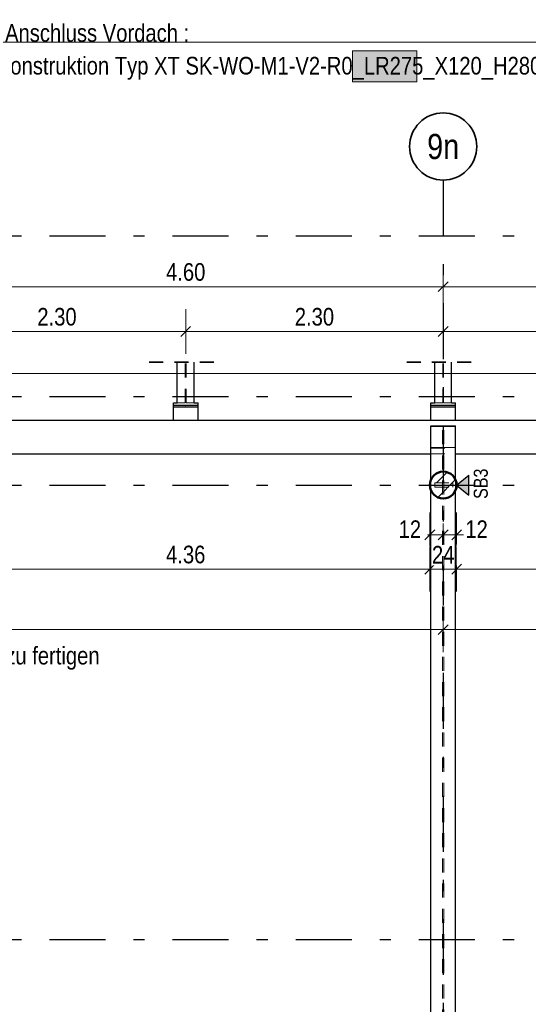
# Model space of a CAD drawing. Header units: millimetres. Extents: x -13 to 146, y -13 to 60.
# Tile 112 of 170: x 29.58 to 34.13, y 32.04 to 40.83. Entities that reach past the tile are written whole.
import ezdxf
from ezdxf.enums import TextEntityAlignment as Align

# ---------------------------------------------------------------- set-up
doc = ezdxf.new("R2010")
doc.units = ezdxf.units.MM
doc.linetypes.add('DASHDOTX2', pattern=[2, 1, -0.5, 0, -0.5])
doc.linetypes.add('HIDDEN', pattern=[0.375, 0.25, -0.125])
for name, color, linetype, lineweight in [('Achsen', 7, 'Continuous', 20), ('Schraffuren', 7, 'Continuous', 20), ('WPG_Lüftung Durchbrüche', 7, 'Continuous', 20)]:
    doc.layers.add(name, color=color, linetype=linetype, lineweight=lineweight)
doc.styles.add('Arial Narrow', font='ARIALN.TTF')
doc.dimstyles.new('Arch_Strakon_dimstyle', dxfattribs={"dimtxt": 11.25, "dimasz": 1, "dimexe": 1.25, "dimexo": 0.0625, "dimgap": 1, "dimtad": 0, "dimdec": 5, "dimzin": 12, "dimdsep": 46, "dimtxsty": 'Arial Narrow', "dimblk": 'Arrowhead_Tick', "dimsah": 1, "dimcen": 0, "dimse1": 1, "dimse2": 1, "dimclrd": 6, "dimclrt": 3, "dimazin": 0, "dimtfac": 1, "dimtdec": 4, "dimtmove": 0, "dimatfit": 3, "dimldrblk": 'NONE', "dimfxl": 1, "dimtvp": 1, "dimtolj": 1, "dimtzin": 0, "dimlwd": 13, "dimarcsym": 2})

# ---------------------------------------------------------------- blocks, each defined once
blk = doc.blocks.new('Arrowhead_Tick')
at = {"color": 0, "linetype": 'Continuous', "lineweight": -2}
for p, q in [((0, 20), (0, -10)), ((-1, 0), (0, 0)), ((10, 0), (0, 0))]:
    blk.add_line(p, q, dxfattribs=at)
at = {"color": 2, "linetype": 'Continuous', "lineweight": 35}
blk.add_line((4.42, 4.42), (-4.42, -4.42), dxfattribs=at)
blk = doc.blocks.new('*D18')
at = {"layer": 'Achsen', "color": 6, "linetype": 'Continuous', "lineweight": 13}
blk.add_line((28.7747, 38.45), (33.3547, 38.45), dxfattribs=at)
at = {"layer": 'Defpoints', "color": 0}
for p in [(33.3647, 38.45), (28.7647, 36.6781), (33.3647, 36.6781)]:
    blk.add_point(p, dxfattribs=at)
at = {"layer": 'Achsen', "color": 6, "lineweight": 13, "xscale": 0.01, "yscale": 0.01, "zscale": 0.01}
blk.add_blockref('Arrowhead_Tick', (33.3647, 38.45), dxfattribs=at)
at = {"layer": 'Achsen', "color": 6, "lineweight": 13, "xscale": 0.01, "yscale": 0.01, "zscale": 0.01, "rotation": 180}
blk.add_blockref('Arrowhead_Tick', (28.7647, 38.45), dxfattribs=at)
at = {"layer": 'Achsen', "color": 2, "lineweight": 35, "insert": (31.0647, 38.5804), "char_height": 0.1575, "attachment_point": 5, "style": 'Arial Narrow', "bg_fill": 3, "box_fill_scale": 1.1, "bg_fill_color": 256, "bg_fill_true_color": 13158600, "bg_fill_transparency": 0}
blk.add_mtext('\\A1;4.60', dxfattribs=at)
blk = doc.blocks.new('_None')
blk = doc.blocks.new('*D19')
at = {"layer": 'Achsen', "color": 6, "linetype": 'Continuous', "lineweight": 13}
blk.add_line((33.3747, 38.45), (37.9547, 38.45), dxfattribs=at)
at = {"layer": 'Defpoints', "color": 0}
for p in [(37.9647, 38.45), (33.3647, 36.6781), (37.9647, 36.6781)]:
    blk.add_point(p, dxfattribs=at)
at = {"layer": 'Achsen', "color": 6, "lineweight": 13, "xscale": 0.01, "yscale": 0.01, "zscale": 0.01}
blk.add_blockref('Arrowhead_Tick', (37.9647, 38.45), dxfattribs=at)
at = {"layer": 'Achsen', "color": 6, "lineweight": 13, "xscale": 0.01, "yscale": 0.01, "zscale": 0.01, "rotation": 180}
blk.add_blockref('Arrowhead_Tick', (33.3647, 38.45), dxfattribs=at)
at = {"layer": 'Achsen', "color": 2, "lineweight": 35, "insert": (35.6647, 38.5804), "char_height": 0.1575, "attachment_point": 5, "style": 'Arial Narrow', "bg_fill": 3, "box_fill_scale": 1.1, "bg_fill_color": 256, "bg_fill_true_color": 13158600, "bg_fill_transparency": 0}
blk.add_mtext('\\A1;4.60', dxfattribs=at)
blk = doc.blocks.new('*D39')
at = {"layer": 'Achsen', "color": 6, "linetype": 'Continuous', "lineweight": 13}
blk.add_line((28.8947, 35.9265), (33.2347, 35.9265), dxfattribs=at)
at = {"layer": 'Defpoints', "color": 0}
for p in [(28.8847, 36.6781), (33.2447, 36.6781), (33.2447, 35.9265)]:
    blk.add_point(p, dxfattribs=at)
at = {"layer": 'Achsen', "color": 6, "lineweight": 13, "xscale": 0.01, "yscale": 0.01, "zscale": 0.01}
blk.add_blockref('Arrowhead_Tick', (33.2447, 35.9265), dxfattribs=at)
at = {"layer": 'Achsen', "color": 6, "lineweight": 13, "xscale": 0.01, "yscale": 0.01, "zscale": 0.01, "rotation": 180}
blk.add_blockref('Arrowhead_Tick', (28.8847, 35.9265), dxfattribs=at)
at = {"layer": 'Achsen', "color": 2, "lineweight": 35, "insert": (31.0647, 36.0569), "char_height": 0.1575, "attachment_point": 5, "style": 'Arial Narrow', "bg_fill": 3, "box_fill_scale": 1.1, "bg_fill_color": 256, "bg_fill_true_color": 13158600, "bg_fill_transparency": 0}
blk.add_mtext('\\A1;4.36', dxfattribs=at)
blk = doc.blocks.new('*D40')
at = {"layer": 'Achsen', "color": 6, "linetype": 'Continuous', "lineweight": 13}
for p, q in [((33.2347, 36.2338), (33.2247, 36.2338)), ((33.2447, 36.2338), (33.3646, 36.2338)), ((33.3746, 36.2338), (33.3846, 36.2338))]:
    blk.add_line(p, q, dxfattribs=at)
at = {"layer": 'Defpoints', "color": 0}
for p in [(33.3646, 39.4022), (33.2447, 36.6781), (33.3646, 36.2338)]:
    blk.add_point(p, dxfattribs=at)
at = {"layer": 'Achsen', "color": 6, "lineweight": 13, "xscale": 0.01, "yscale": 0.01, "zscale": 0.01}
blk.add_blockref('Arrowhead_Tick', (33.2447, 36.2338), dxfattribs=at)
at = {"layer": 'Achsen', "color": 6, "lineweight": 13, "xscale": 0.01, "yscale": 0.01, "zscale": 0.01, "rotation": 180}
blk.add_blockref('Arrowhead_Tick', (33.3646, 36.2338), dxfattribs=at)
at = {"layer": 'Achsen', "color": 2, "lineweight": 35, "insert": (33.0667, 36.2838), "char_height": 0.1575, "attachment_point": 5, "style": 'Arial Narrow', "bg_fill": 3, "box_fill_scale": 1.1, "bg_fill_color": 256, "bg_fill_true_color": 13158600, "bg_fill_transparency": 0}
blk.add_mtext('\\A1;12', dxfattribs=at)
blk = doc.blocks.new('*D41')
at = {"layer": 'Achsen', "color": 6, "linetype": 'Continuous', "lineweight": 13}
blk.add_line((33.3746, 36.2338), (33.4747, 36.2338), dxfattribs=at)
at = {"layer": 'Defpoints', "color": 0}
for p in [(33.3646, 39.4022), (33.4847, 36.6781)]:
    blk.add_point(p, dxfattribs=at)
at = {"layer": 'Achsen', "color": 6, "lineweight": 13, "xscale": 0.01, "yscale": 0.01, "zscale": 0.01}
blk.add_blockref('Arrowhead_Tick', (33.4847, 36.2338), dxfattribs=at)
at = {"layer": 'Achsen', "color": 6, "lineweight": 13, "xscale": 0.01, "yscale": 0.01, "zscale": 0.01, "rotation": 180}
blk.add_blockref('Arrowhead_Tick', (33.3646, 36.2338), dxfattribs=at)
at = {"layer": 'Achsen', "color": 2, "lineweight": 35, "insert": (33.6627, 36.2838), "char_height": 0.1575, "attachment_point": 5, "style": 'Arial Narrow', "bg_fill": 3, "box_fill_scale": 1.1, "bg_fill_color": 256, "bg_fill_true_color": 13158600, "bg_fill_transparency": 0}
blk.add_mtext('\\A1;12', dxfattribs=at)
at = {"layer": 'Defpoints', "color": 0}
blk.add_point((33.4847, 36.2338), dxfattribs=at)
blk = doc.blocks.new('*D42')
at = {"layer": 'Achsen', "color": 6, "linetype": 'Continuous', "lineweight": 13}
blk.add_line((33.4947, 35.9265), (37.8347, 35.9265), dxfattribs=at)
at = {"layer": 'Defpoints', "color": 0}
for p in [(33.4847, 36.6781), (37.8447, 36.6781), (37.8447, 35.9265)]:
    blk.add_point(p, dxfattribs=at)
at = {"layer": 'Achsen', "color": 6, "lineweight": 13, "xscale": 0.01, "yscale": 0.01, "zscale": 0.01}
blk.add_blockref('Arrowhead_Tick', (37.8447, 35.9265), dxfattribs=at)
at = {"layer": 'Achsen', "color": 6, "lineweight": 13, "xscale": 0.01, "yscale": 0.01, "zscale": 0.01, "rotation": 180}
blk.add_blockref('Arrowhead_Tick', (33.4847, 35.9265), dxfattribs=at)
at = {"layer": 'Achsen', "color": 2, "lineweight": 35, "insert": (35.6647, 36.0569), "char_height": 0.1575, "attachment_point": 5, "style": 'Arial Narrow', "bg_fill": 3, "box_fill_scale": 1.1, "bg_fill_color": 256, "bg_fill_true_color": 13158600, "bg_fill_transparency": 0}
blk.add_mtext('\\A1;4.36', dxfattribs=at)
blk = doc.blocks.new('*D60')
at = {"layer": 'Achsen', "color": 6, "linetype": 'Continuous', "lineweight": 13}
blk.add_line((33.2547, 35.9265), (33.4747, 35.9265), dxfattribs=at)
at = {"layer": 'Defpoints', "color": 0}
for p in [(33.2447, 36.6781), (33.4847, 36.6781)]:
    blk.add_point(p, dxfattribs=at)
at = {"layer": 'Achsen', "color": 6, "lineweight": 13, "xscale": 0.01, "yscale": 0.01, "zscale": 0.01}
blk.add_blockref('Arrowhead_Tick', (33.4847, 35.9265), dxfattribs=at)
at = {"layer": 'Achsen', "color": 6, "lineweight": 13, "xscale": 0.01, "yscale": 0.01, "zscale": 0.01, "rotation": 180}
blk.add_blockref('Arrowhead_Tick', (33.2447, 35.9265), dxfattribs=at)
at = {"layer": 'Achsen', "color": 2, "lineweight": 35, "insert": (33.3647, 36.0556), "char_height": 0.1575, "attachment_point": 5, "style": 'Arial Narrow', "bg_fill": 3, "box_fill_scale": 1.1, "bg_fill_color": 256, "bg_fill_true_color": 13158600, "bg_fill_transparency": 0}
blk.add_mtext('\\A1;24', dxfattribs=at)
at = {"layer": 'Defpoints', "color": 0}
blk.add_point((33.4847, 35.9265), dxfattribs=at)
blk = doc.blocks.new('*D115')
at = {"color": 6, "linetype": 'Continuous', "lineweight": 13}
blk.add_line((28.7746, 38.05), (31.0546, 38.05), dxfattribs=at)
at = {"layer": 'Defpoints', "color": 0}
for p in [(31.0646, 38.05), (31.0646, 37.3781), (28.7646, 25.8881)]:
    blk.add_point(p, dxfattribs=at)
at = {"color": 6, "lineweight": 13, "xscale": 0.01, "yscale": 0.01, "zscale": 0.01}
blk.add_blockref('Arrowhead_Tick', (31.0646, 38.05), dxfattribs=at)
at = {"color": 6, "lineweight": 13, "xscale": 0.01, "yscale": 0.01, "zscale": 0.01, "rotation": 180}
blk.add_blockref('Arrowhead_Tick', (28.7646, 38.05), dxfattribs=at)
at = {"color": 2, "lineweight": 35, "insert": (29.9146, 38.1804), "char_height": 0.1575, "attachment_point": 5, "style": 'Arial Narrow', "bg_fill": 3, "box_fill_scale": 1.1, "bg_fill_color": 256, "bg_fill_true_color": 13158600, "bg_fill_transparency": 0}
blk.add_mtext('\\A1;2.30', dxfattribs=at)
blk = doc.blocks.new('*D174')
at = {"layer": 'Achsen', "color": 6, "linetype": 'Continuous', "lineweight": 13}
blk.add_line((28.7747, 35.3868), (33.3547, 35.3868), dxfattribs=at)
at = {"layer": 'Defpoints', "color": 0}
for p in [(28.7647, 36.5581), (33.3647, 36.5581), (33.3647, 35.3868)]:
    blk.add_point(p, dxfattribs=at)
at = {"layer": 'Achsen', "color": 6, "lineweight": 13, "xscale": 0.01, "yscale": 0.01, "zscale": 0.01}
blk.add_blockref('Arrowhead_Tick', (33.3647, 35.3868), dxfattribs=at)
at = {"layer": 'Achsen', "color": 6, "lineweight": 13, "xscale": 0.01, "yscale": 0.01, "zscale": 0.01, "rotation": 180}
blk.add_blockref('Arrowhead_Tick', (28.7647, 35.3868), dxfattribs=at)
blk = doc.blocks.new('*D175')
at = {"layer": 'Achsen', "color": 6, "linetype": 'Continuous', "lineweight": 13}
blk.add_line((33.3747, 35.3868), (37.9547, 35.3868), dxfattribs=at)
at = {"layer": 'Defpoints', "color": 0}
for p in [(33.3647, 36.5581), (37.9647, 36.5581), (37.9647, 35.3868)]:
    blk.add_point(p, dxfattribs=at)
at = {"layer": 'Achsen', "color": 6, "lineweight": 13, "xscale": 0.01, "yscale": 0.01, "zscale": 0.01}
blk.add_blockref('Arrowhead_Tick', (37.9647, 35.3868), dxfattribs=at)
at = {"layer": 'Achsen', "color": 6, "lineweight": 13, "xscale": 0.01, "yscale": 0.01, "zscale": 0.01, "rotation": 180}
blk.add_blockref('Arrowhead_Tick', (33.3647, 35.3868), dxfattribs=at)
blk = doc.blocks.new('*D398')
at = {"color": 6, "linetype": 'Continuous', "lineweight": 13}
for p, q in [((5.6042, 37.6751), (25.7284, 37.6751)), ((47.325, 37.6751), (26.2692, 37.6751))]:
    blk.add_line(p, q, dxfattribs=at)
at = {"layer": 'Defpoints', "color": 0}
for p in [(47.335, 37.6751), (47.335, 37.2581), (5.5942, 36.9581)]:
    blk.add_point(p, dxfattribs=at)
at = {"color": 6, "lineweight": 13, "xscale": 0.01, "yscale": 0.01, "zscale": 0.01}
blk.add_blockref('Arrowhead_Tick', (47.335, 37.6751), dxfattribs=at)
at = {"color": 6, "lineweight": 13, "xscale": 0.01, "yscale": 0.01, "zscale": 0.01, "rotation": 180}
blk.add_blockref('Arrowhead_Tick', (5.5942, 37.6751), dxfattribs=at)
at = {"color": 2, "lineweight": 35, "insert": (25.9988, 37.7274), "char_height": 0.1575, "attachment_point": 5, "style": 'Arial Narrow', "bg_fill": 3, "box_fill_scale": 1.1, "bg_fill_color": 256, "bg_fill_true_color": 13158600, "bg_fill_transparency": 0}
blk.add_mtext('\\A1;41.74', dxfattribs=at)
blk = doc.blocks.new('*D477')
at = {"color": 6, "linetype": 'Continuous', "lineweight": 13}
blk.add_line((31.0746, 38.05), (33.3546, 38.05), dxfattribs=at)
at = {"layer": 'Defpoints', "color": 0}
for p in [(33.3646, 38.05), (31.0646, 37.3781), (33.3646, 37.3781)]:
    blk.add_point(p, dxfattribs=at)
at = {"color": 6, "lineweight": 13, "xscale": 0.01, "yscale": 0.01, "zscale": 0.01}
blk.add_blockref('Arrowhead_Tick', (33.3646, 38.05), dxfattribs=at)
at = {"color": 6, "lineweight": 13, "xscale": 0.01, "yscale": 0.01, "zscale": 0.01, "rotation": 180}
blk.add_blockref('Arrowhead_Tick', (31.0646, 38.05), dxfattribs=at)
at = {"color": 2, "lineweight": 35, "insert": (32.2146, 38.1804), "char_height": 0.1575, "attachment_point": 5, "style": 'Arial Narrow', "bg_fill": 3, "box_fill_scale": 1.1, "bg_fill_color": 256, "bg_fill_true_color": 13158600, "bg_fill_transparency": 0}
blk.add_mtext('\\A1;2.30', dxfattribs=at)
blk = doc.blocks.new('*D478')
at = {"color": 6, "linetype": 'Continuous', "lineweight": 13}
blk.add_line((33.3746, 38.05), (35.6546, 38.05), dxfattribs=at)
at = {"layer": 'Defpoints', "color": 0}
for p in [(35.6646, 38.05), (33.3646, 37.3781), (35.6646, 37.3781)]:
    blk.add_point(p, dxfattribs=at)
at = {"color": 6, "lineweight": 13, "xscale": 0.01, "yscale": 0.01, "zscale": 0.01}
blk.add_blockref('Arrowhead_Tick', (35.6646, 38.05), dxfattribs=at)
at = {"color": 6, "lineweight": 13, "xscale": 0.01, "yscale": 0.01, "zscale": 0.01, "rotation": 180}
blk.add_blockref('Arrowhead_Tick', (33.3646, 38.05), dxfattribs=at)
at = {"color": 2, "lineweight": 35, "insert": (34.5146, 38.1804), "char_height": 0.1575, "attachment_point": 5, "style": 'Arial Narrow', "bg_fill": 3, "box_fill_scale": 1.1, "bg_fill_color": 256, "bg_fill_true_color": 13158600, "bg_fill_transparency": 0}
blk.add_mtext('\\A1;2.30', dxfattribs=at)
blk = doc.blocks.new('*D819')
at = {"layer": 'Achsen', "color": 6, "linetype": 'Continuous', "lineweight": 13}
blk.add_line((6.0542, 40.6347), (47.195, 40.6347), dxfattribs=at)
at = {"layer": 'Defpoints', "color": 0}
for p in [(47.205, 40.6347), (6.0442, 37.7745), (47.205, 37.4131)]:
    blk.add_point(p, dxfattribs=at)
at = {"layer": 'Achsen', "color": 6, "lineweight": 13, "xscale": 0.01, "yscale": 0.01, "zscale": 0.01}
blk.add_blockref('Arrowhead_Tick', (47.205, 40.6347), dxfattribs=at)
at = {"layer": 'Achsen', "color": 6, "lineweight": 13, "xscale": 0.01, "yscale": 0.01, "zscale": 0.01, "rotation": 180}
blk.add_blockref('Arrowhead_Tick', (6.0442, 40.6347), dxfattribs=at)

msp = doc.modelspace()

# ---------------------------------------------------------------- hatches: boundary and pattern name
at = {"layer": 'Achsen', "lineweight": 25, "true_color": 0x80ff80}
msp.add_hatch(color=91, dxfattribs=at).paths.add_polyline_path([(33.592895, 36.767521), (33.592895, 36.588659), (33.484678, 36.67809)])
at = {"layer": 'Schraffuren', "lineweight": 13}
h = msp.add_hatch(dxfattribs=at)
h.set_pattern_fill('bB', color=6, scale=0.01, angle=45, style=0, pattern_type=2)
h.set_pattern_definition([(45, (0, 0), (-0.14142136, 0.14142136), [0.15, -0.1]), (45, (-0.07071, 0.07071), (-0.14142136, 0.14142136), [])])
h.paths.add_polyline_path([(33.484676, 36.67809), (33.484637, 36.68118), (33.484517, 36.684267), (33.484318, 36.687351), (33.48404, 36.690428), (33.483683, 36.693498), (33.483247, 36.696557), (33.482732, 36.699604), (33.482139, 36.702636), (33.481468, 36.705652), (33.48072, 36.708651), (33.479894, 36.711628), (33.478993, 36.714584), (33.478015, 36.717515), (33.476962, 36.72042), (33.475835, 36.723297), (33.474634, 36.726144), (33.473361, 36.72896), (33.472015, 36.731741), (33.470598, 36.734487), (33.469111, 36.737196), (33.467554, 36.739865), (33.465929, 36.742494), (33.464238, 36.745079), (33.46248, 36.747621), (33.460657, 36.750116), (33.458771, 36.752563), (33.456822, 36.754961), (33.454812, 36.757308), (33.452743, 36.759603), (33.450615, 36.761843), (33.44843, 36.764028), (33.446189, 36.766156), (33.443895, 36.768226), (33.441547, 36.770236), (33.439149, 36.772184), (33.436702, 36.774071), (33.434207, 36.775893), (33.431666, 36.777651), (33.42908, 36.779343), (33.426451, 36.780968), (33.423782, 36.782524), (33.421074, 36.784011), (33.418328, 36.785428), (33.415546, 36.786774), (33.412731, 36.788048), (33.409884, 36.789249), (33.407007, 36.790376), (33.404101, 36.791429), (33.40117, 36.792406), (33.398215, 36.793308), (33.395237, 36.794133), (33.392239, 36.794882), (33.389223, 36.795553), (33.38619, 36.796146), (33.383143, 36.796661), (33.380084, 36.797097), (33.377015, 36.797454), (33.373937, 36.797732), (33.370854, 36.797931), (33.367766, 36.79805), (33.364676, 36.79809), (33.361587, 36.79805), (33.358499, 36.797931), (33.355415, 36.797732), (33.352338, 36.797454), (33.349269, 36.797097), (33.346209, 36.796661), (33.343163, 36.796146), (33.34013, 36.795553), (33.337114, 36.794882), (33.334116, 36.794133), (33.331138, 36.793308), (33.328183, 36.792406), (33.325251, 36.791429), (33.322346, 36.790376), (33.319469, 36.789249), (33.316622, 36.788048), (33.313807, 36.786774), (33.311025, 36.785428), (33.308279, 36.784011), (33.305571, 36.782524), (33.302901, 36.780968), (33.300273, 36.779343), (33.297687, 36.777651), (33.295146, 36.775893), (33.292651, 36.774071), (33.290203, 36.772184), (33.287805, 36.770236), (33.285458, 36.768226), (33.283164, 36.766156), (33.280923, 36.764028), (33.278738, 36.761843), (33.27661, 36.759603), (33.27454, 36.757308), (33.272531, 36.754961), (33.270582, 36.752563), (33.268696, 36.750116), (33.266873, 36.747621), (33.265115, 36.745079), (33.263423, 36.742494), (33.261799, 36.739865), (33.260242, 36.737196), (33.258755, 36.734487), (33.257338, 36.731741), (33.255992, 36.72896), (33.254718, 36.726144), (33.253517, 36.723297), (33.25239, 36.72042), (33.251338, 36.717515), (33.25036, 36.714584), (33.249458, 36.711628), (33.248633, 36.708651), (33.247885, 36.705652), (33.247214, 36.702636), (33.246621, 36.699604), (33.246106, 36.696557), (33.24567, 36.693498), (33.245312, 36.690428), (33.245034, 36.687351), (33.244835, 36.684267), (33.244716, 36.68118), (33.244676, 36.67809), (33.244716, 36.675), (33.244835, 36.671913), (33.245034, 36.668829), (33.245312, 36.665751), (33.24567, 36.662682), (33.246106, 36.659623), (33.246621, 36.656576), (33.247214, 36.653544), (33.247885, 36.650527), (33.248633, 36.647529), (33.249458, 36.644552), (33.25036, 36.641596), (33.251338, 36.638665), (33.25239, 36.63576), (33.253517, 36.632883), (33.254718, 36.630036), (33.255992, 36.62722), (33.257338, 36.624439), (33.258755, 36.621693), (33.260242, 36.618984), (33.261799, 36.616315), (33.263423, 36.613686), (33.265115, 36.611101), (33.266873, 36.608559), (33.268696, 36.606064), (33.270582, 36.603617), (33.272531, 36.601219), (33.27454, 36.598872), (33.27661, 36.596577), (33.278738, 36.594337), (33.280923, 36.592152), (33.283164, 36.590024), (33.285458, 36.587954), (33.287805, 36.585944), (33.290203, 36.583996), (33.292651, 36.582109), (33.295146, 36.580287), (33.297687, 36.578529), (33.300273, 36.576837), (33.302901, 36.575212), (33.305571, 36.573656), (33.308279, 36.572169), (33.311025, 36.570752), (33.313807, 36.569406), (33.316622, 36.568132), (33.319469, 36.566931), (33.322346, 36.565804), (33.325251, 36.564751), (33.328183, 36.563774), (33.331138, 36.562872), (33.334116, 36.562047), (33.337114, 36.561298), (33.34013, 36.560627), (33.343163, 36.560034), (33.346209, 36.559519), (33.349269, 36.559083), (33.352338, 36.558726), (33.355415, 36.558448), (33.358499, 36.558249), (33.361587, 36.55813), (33.364676, 36.55809), (33.367766, 36.55813), (33.370854, 36.558249), (33.373937, 36.558448), (33.377015, 36.558726), (33.380084, 36.559083), (33.383143, 36.559519), (33.38619, 36.560034), (33.389223, 36.560627), (33.392239, 36.561298), (33.395237, 36.562047), (33.398215, 36.562872), (33.40117, 36.563774), (33.404101, 36.564751), (33.407007, 36.565804), (33.409884, 36.566931), (33.412731, 36.568132), (33.415546, 36.569406), (33.418328, 36.570752), (33.421074, 36.572169), (33.423782, 36.573656), (33.426451, 36.575212), (33.42908, 36.576837), (33.431666, 36.578529), (33.434207, 36.580287), (33.436702, 36.582109), (33.439149, 36.583996), (33.441547, 36.585944), (33.443895, 36.587954), (33.446189, 36.590024), (33.44843, 36.592152), (33.450615, 36.594337), (33.452743, 36.596577), (33.454812, 36.598872), (33.456822, 36.601219), (33.458771, 36.603617), (33.460657, 36.606064), (33.46248, 36.608559), (33.464238, 36.611101), (33.465929, 36.613686), (33.467554, 36.616315), (33.469111, 36.618984), (33.470598, 36.621693), (33.472015, 36.624439), (33.473361, 36.62722), (33.474634, 36.630036), (33.475835, 36.632883), (33.476962, 36.63576), (33.478015, 36.638665), (33.478993, 36.641596), (33.479894, 36.644552), (33.48072, 36.647529), (33.481468, 36.650527), (33.482139, 36.653544), (33.482732, 36.656576), (33.483247, 36.659623), (33.483683, 36.662682), (33.48404, 36.665751), (33.484318, 36.668829), (33.484517, 36.671913), (33.484637, 36.675)])
at = {"layer": 'WPG_Lüftung Durchbrüche', "lineweight": 13, "true_color": 0xe9e9e9}
msp.add_hatch(color=254, dxfattribs=at).paths.add_polyline_path([(33.129682, 40.556614), (33.129682, 40.280614), (32.554471, 40.280614), (32.554471, 40.556614)])

# ---------------------------------------------------------------- linework, layer by layer
at = {"color": 9, "linetype": 'Continuous', "lineweight": 0}
msp.add_circle((33.364631, 37.37809), 0.00111, dxfattribs=at)
at = {"layer": 'Achsen', "color": 3, "linetype": 'DASHDOTX2', "lineweight": 25, "ltscale": 0.5}
for p, q in [((33.364631, 39.402162), (33.364631, 13.251851)), ((3.447631, 38.90299), (49.122527, 38.90299)), ((3.447631, 37.46799), (49.122527, 37.46799)), ((3.447631, 36.67799), (49.122527, 36.67799)), ((3.447631, 32.61799), (49.122527, 32.61799))]:
    msp.add_line(p, q, dxfattribs=at)
at = {"layer": 'Achsen', "color": 3, "linetype": 'Continuous', "lineweight": 25}
for p, q in [((33.484678, 36.67809), (33.592895, 36.767521)), ((33.592895, 36.588659), (33.592895, 36.767521)), ((33.484678, 36.67809), (33.592895, 36.588659))]:
    msp.add_line(p, q, dxfattribs=at)
at = {"layer": 'Achsen', "color": 2, "linetype": 'Continuous', "lineweight": 35}
msp.add_circle((33.364631, 39.702162), 0.3, dxfattribs=at)
at = {"layer": 'Achsen', "color": 9, "linetype": 'Continuous', "lineweight": 0}
for centre in [(31.064631, 37.37809), (33.244678, 36.67809)]:
    msp.add_circle(centre, 0.00111, dxfattribs=at)
at = {"layer": 'WPG_Lüftung Durchbrüche', "color": 6, "linetype": 'Continuous', "lineweight": 13}
for p, q in [((32.554471, 40.280614), (32.554471, 40.556614)), ((32.554471, 40.556614), (33.129682, 40.556614)), ((33.129682, 40.556614), (33.129682, 40.280614)), ((33.129682, 40.280614), (32.554471, 40.280614))]:
    msp.add_line(p, q, dxfattribs=at)

# ---------------------------------------------------------------- texts
at = {"layer": 'Achsen', "color": 2, "lineweight": 35, "style": 'Arial Narrow'}
for s, p in [('Anschluss Vordach :', (29.450977, 40.637562)), ('19 x Isokorb-Sonderkonstruktion Typ XT SK-WO-M1-V2-R0_LR275_X120_H280-L220-D16', (27.783215, 40.345116))]:
    msp.add_text(s, height=0.1575, dxfattribs=at).set_placement(p)
at = {"layer": 'Achsen', "color": 4, "lineweight": 50, "style": 'Arial Narrow'}
msp.add_text('9n', height=0.225, dxfattribs=at).set_placement((33.364631, 39.702162), align=Align.MIDDLE_CENTER)

# ---------------------------------------------------------------- next in the draw order: dimensions: what is measured, and where the dimension line sits
at = {"layer": 'Achsen', "lineweight": 35}
dim = msp.add_linear_dim(base=(33.364676, 38.45), p1=(28.764669, 36.67809), p2=(33.364676, 36.67809), text='4.60', dimstyle='Arch_Strakon_dimstyle', override={"dimscale": 0.01, "dimtxt": 15.75, "dimasz": 1, "dimgap": 5, "dimtad": 1, "dimjust": 0, "dimtih": 0, "dimtoh": 0, "dimdec": 4, "dimdsep": 46, "dimtxsty": 'Arial Narrow', "dimclrd": 6, "dimclrt": 2, "dimtix": 1, "dimtofl": 255, "dimtmove": 0, "dimatfit": 2, "dimfxl": 0, "dimfxlon": 0, "dimtvp": 31.746032, "dimtfill": 1, "dimtfillclr": 7, "dimlwd": 13}, dxfattribs=at)
dim.commit()
dim.dimension.update_dxf_attribs({"geometry": '*D18', "text_midpoint": (31.064672, 38.45), "dimtype": 160})

# ---------------------------------------------------------------- next in the draw order: dimensions: what is measured, and where the dimension line sits
dim = msp.add_linear_dim(base=(37.964682, 38.45), p1=(33.364676, 36.67809), p2=(37.964682, 36.67809), text='4.60', dimstyle='Arch_Strakon_dimstyle', override={"dimscale": 0.01, "dimtxt": 15.75, "dimasz": 1, "dimgap": 5, "dimtad": 1, "dimjust": 0, "dimtih": 0, "dimtoh": 0, "dimdec": 4, "dimdsep": 46, "dimtxsty": 'Arial Narrow', "dimclrd": 6, "dimclrt": 2, "dimtix": 1, "dimtofl": 255, "dimtmove": 0, "dimatfit": 2, "dimfxl": 0, "dimfxlon": 0, "dimtvp": 31.746032, "dimtfill": 1, "dimtfillclr": 7, "dimlwd": 13}, dxfattribs=at)
dim.commit()
dim.dimension.update_dxf_attribs({"geometry": '*D19', "text_midpoint": (35.664679, 38.45), "dimtype": 160})

# ---------------------------------------------------------------- next in the draw order: dimensions: what is measured, and where the dimension line sits
dim = msp.add_linear_dim(base=(33.244676, 35.926509), p1=(28.884669, 36.67809), p2=(33.244676, 36.67809), text='4.36', dimstyle='Arch_Strakon_dimstyle', override={"dimscale": 0.01, "dimtxt": 15.75, "dimasz": 1, "dimgap": 5, "dimtad": 1, "dimjust": 0, "dimtih": 0, "dimtoh": 0, "dimdec": 5, "dimdsep": 46, "dimtxsty": 'Arial Narrow', "dimclrd": 6, "dimclrt": 2, "dimtix": 1, "dimtofl": 255, "dimtmove": 0, "dimatfit": 2, "dimfxl": 0, "dimfxlon": 0, "dimtvp": 31.746032, "dimtfill": 1, "dimtfillclr": 7, "dimlwd": 13}, dxfattribs=at)
dim.commit()
dim.dimension.update_dxf_attribs({"geometry": '*D39', "text_midpoint": (31.064672, 35.926509), "dimtype": 160})

# ---------------------------------------------------------------- next in the draw order: dimensions: what is measured, and where the dimension line sits
at = {"lineweight": 35}
dim = msp.add_linear_dim(base=(31.064631, 38.05), p1=(28.764631, 25.888143), p2=(31.064631, 37.37809), text='2.30', dimstyle='Arch_Strakon_dimstyle', override={"dimscale": 0.01, "dimtxt": 15.75, "dimasz": 1, "dimgap": 5, "dimtad": 1, "dimjust": 0, "dimtih": 0, "dimtoh": 0, "dimdec": 5, "dimdsep": 46, "dimtxsty": 'Arial Narrow', "dimclrd": 6, "dimclrt": 2, "dimtix": 1, "dimtofl": 255, "dimtmove": 0, "dimatfit": 2, "dimfxl": 0, "dimfxlon": 0, "dimtvp": 31.746032, "dimtfill": 1, "dimtfillclr": 7, "dimlwd": 13}, dxfattribs=at)
dim.commit()
dim.dimension.update_dxf_attribs({"geometry": '*D115', "text_midpoint": (29.914631, 38.05), "dimtype": 160})
at = {"layer": 'Achsen', "lineweight": 35}
dim = msp.add_linear_dim(base=(33.364631, 36.233775), p1=(33.244676, 36.67809), p2=(33.364631, 39.402162), text='12', dimstyle='Arch_Strakon_dimstyle', override={"dimscale": 0.01, "dimtxt": 15.75, "dimasz": 1, "dimgap": 5, "dimtad": 1, "dimjust": 0, "dimtih": 0, "dimtoh": 0, "dimdec": 5, "dimdsep": 46, "dimtxsty": 'Arial Narrow', "dimclrd": 6, "dimclrt": 2, "dimtix": 0, "dimtofl": 255, "dimtmove": 2, "dimatfit": 2, "dimfxl": 0, "dimfxlon": 0, "dimtvp": 31.746032, "dimtfill": 1, "dimtfillclr": 7, "dimlwd": 13}, dxfattribs=at)
dim.commit()
dim.dimension.update_dxf_attribs({"geometry": '*D40', "text_midpoint": (33.066701, 36.283775), "dimtype": 160})

# ---------------------------------------------------------------- next in the draw order: texts
at = {"layer": 'Achsen', "color": 2, "lineweight": 35, "style": 'Arial Narrow'}
msp.add_text('Stützen in Achse Cn, Sichtbeton, sind über 2 Geschosse mit einer Länge von 5.56 m zu fertigen', height=0.1575, dxfattribs=at).set_placement((22.632479, 35.075945))

# ---------------------------------------------------------------- next in the draw order: dimensions: what is measured, and where the dimension line sits
at = {"layer": 'Achsen', "lineweight": 35}
dim = msp.add_linear_dim(base=(33.484676, 36.233775), p1=(33.364631, 39.402162), p2=(33.484676, 36.67809), text='12', dimstyle='Arch_Strakon_dimstyle', override={"dimscale": 0.01, "dimtxt": 15.75, "dimasz": 1, "dimgap": 5, "dimtad": 1, "dimjust": 4, "dimtih": 0, "dimtoh": 0, "dimdec": 5, "dimdsep": 46, "dimtxsty": 'Arial Narrow', "dimclrd": 6, "dimclrt": 2, "dimtix": 0, "dimtofl": 255, "dimtmove": 2, "dimatfit": 2, "dimfxl": 0, "dimfxlon": 0, "dimtvp": 31.746032, "dimtfill": 1, "dimtfillclr": 7, "dimlwd": 13}, dxfattribs=at)
dim.commit()
dim.dimension.update_dxf_attribs({"geometry": '*D41', "text_midpoint": (33.662651, 36.283775), "dimtype": 160})

# ---------------------------------------------------------------- next in the draw order: dimensions: what is measured, and where the dimension line sits
at = {"lineweight": 35}
dim = msp.add_linear_dim(base=(47.334982, 37.675059), p1=(5.594235, 36.95809), p2=(47.334982, 37.25809), text='41.74', dimstyle='Arch_Strakon_dimstyle', override={"dimscale": 0.01, "dimtxt": 15.75, "dimasz": 1, "dimgap": 5, "dimtad": 0, "dimjust": 0, "dimtih": 0, "dimtoh": 0, "dimdec": 5, "dimdsep": 46, "dimtxsty": 'Arial Narrow', "dimclrd": 6, "dimclrt": 2, "dimtix": 0, "dimtofl": 255, "dimtmove": 2, "dimatfit": 2, "dimfxl": 0, "dimfxlon": 0, "dimtvp": 31.746032, "dimtfill": 1, "dimtfillclr": 7, "dimlwd": 13}, dxfattribs=at)
dim.commit()
dim.dimension.update_dxf_attribs({"geometry": '*D398', "text_midpoint": (25.998766, 37.727379), "dimtype": 160})
at = {"layer": 'Achsen', "lineweight": 35}
dim = msp.add_linear_dim(base=(37.844682, 35.926509), p1=(33.484676, 36.67809), p2=(37.844682, 36.67809), text='4.36', dimstyle='Arch_Strakon_dimstyle', override={"dimscale": 0.01, "dimtxt": 15.75, "dimasz": 1, "dimgap": 5, "dimtad": 1, "dimjust": 0, "dimtih": 0, "dimtoh": 0, "dimdec": 5, "dimdsep": 46, "dimtxsty": 'Arial Narrow', "dimclrd": 6, "dimclrt": 2, "dimtix": 1, "dimtofl": 255, "dimtmove": 0, "dimatfit": 2, "dimfxl": 0, "dimfxlon": 0, "dimtvp": 31.746032, "dimtfill": 1, "dimtfillclr": 7, "dimlwd": 13}, dxfattribs=at)
dim.commit()
dim.dimension.update_dxf_attribs({"geometry": '*D42', "text_midpoint": (35.664679, 35.926509), "dimtype": 160})

# ---------------------------------------------------------------- next in the draw order: linework, layer by layer
at = {"color": 6, "linetype": 'HIDDEN', "lineweight": 13, "ltscale": 0.5}
for p, q in [((33.254236, 37.201757), (33.358236, 37.201757)), ((33.370236, 37.201757), (33.474236, 37.201757)), ((33.254236, 37.014427), (33.358236, 37.014427)), ((33.254236, 37.008093), (33.474236, 37.008093)), ((33.254236, 36.958131), (33.474236, 36.958131)), ((33.370236, 37.014427), (33.474236, 37.014427))]:
    msp.add_line(p, q, dxfattribs=at)
at = {"layer": 'Achsen', "color": 3, "linetype": 'Continuous', "lineweight": 25}
for p, q in [((5.594235, 37.258093), (47.334982, 37.258093)), ((33.254236, 37.20809), (33.474236, 37.20809)), ((33.254236, 36.724807), (33.254236, 37.20809)), ((33.474236, 36.726456), (33.474236, 37.20809)), ((28.874639, 36.958131), (33.254236, 36.958131)), ((33.474236, 36.958131), (37.854236, 36.958131))]:
    msp.add_line(p, q, dxfattribs=at)

# ---------------------------------------------------------------- next in the draw order: texts
at = {"layer": 'Achsen', "color": 3, "lineweight": 25, "style": 'Arial Narrow'}
msp.add_text('SB3', height=0.125, rotation=90, dxfattribs=at).set_placement((33.762669, 36.554494))

# ---------------------------------------------------------------- next in the draw order: dimensions: what is measured, and where the dimension line sits
at = {"lineweight": 35}
dim = msp.add_linear_dim(base=(33.364631, 38.05), p1=(31.064631, 37.37809), p2=(33.364631, 37.37809), text='2.30', dimstyle='Arch_Strakon_dimstyle', override={"dimscale": 0.01, "dimtxt": 15.75, "dimasz": 1, "dimgap": 5, "dimtad": 1, "dimjust": 0, "dimtih": 0, "dimtoh": 0, "dimdec": 3, "dimdsep": 46, "dimtxsty": 'Arial Narrow', "dimclrd": 6, "dimclrt": 2, "dimtix": 1, "dimtofl": 255, "dimtmove": 0, "dimatfit": 2, "dimfxl": 0, "dimfxlon": 0, "dimtvp": 31.746032, "dimtfill": 1, "dimtfillclr": 7, "dimlwd": 13}, dxfattribs=at)
dim.commit()
dim.dimension.update_dxf_attribs({"geometry": '*D477', "text_midpoint": (32.214631, 38.05), "dimtype": 160})
at = {"layer": 'Achsen', "lineweight": 35}
dim = msp.add_linear_dim(base=(33.484678, 35.926509), p1=(33.244678, 36.67809), p2=(33.484678, 36.67809), text='24', dimstyle='Arch_Strakon_dimstyle', override={"dimscale": 0.01, "dimtxt": 15.75, "dimasz": 1, "dimgap": 5, "dimtad": 1, "dimjust": 0, "dimtih": 0, "dimtoh": 0, "dimdec": 5, "dimdsep": 46, "dimtxsty": 'Arial Narrow', "dimclrd": 6, "dimclrt": 2, "dimtix": 1, "dimtofl": 255, "dimtmove": 0, "dimatfit": 2, "dimfxl": 0, "dimfxlon": 0, "dimtvp": 31.746032, "dimtfill": 1, "dimtfillclr": 7, "dimlwd": 13}, dxfattribs=at)
dim.commit()
dim.dimension.update_dxf_attribs({"geometry": '*D60', "text_midpoint": (33.364678, 35.926509), "dimtype": 160})

# ---------------------------------------------------------------- next in the draw order: linework, layer by layer
at = {"color": 2, "linetype": 'HIDDEN', "lineweight": 35, "ltscale": 0.5}
msp.add_line((30.73959, 37.774522), (31.38959, 37.774522), dxfattribs=at)
at = {"color": 6, "linetype": 'HIDDEN', "lineweight": 13, "ltscale": 0.5}
for p, q in [((31.06104, 37.413093), (31.06104, 37.774522)), ((31.06814, 37.413093), (31.06814, 37.774522)), ((30.98959, 37.413093), (31.06104, 37.413093)), ((31.06814, 37.413093), (31.13959, 37.413093)), ((33.358236, 20.39309), (33.358236, 37.201757)), ((33.370236, 20.39309), (33.370236, 37.201757)), ((33.254236, 36.631373), (33.254236, 36.724807)), ((33.291115, 36.698226), (33.451115, 36.698227)), ((33.291115, 36.65809), (33.291115, 36.69809)), ((33.451115, 36.65809), (33.451115, 36.69809)), ((33.474236, 36.629724), (33.474236, 36.726456)), ((33.291115, 36.65809), (33.451115, 36.65809))]:
    msp.add_line(p, q, dxfattribs=at)
at = {"color": 4, "linetype": 'Continuous', "lineweight": 50}
msp.add_circle((33.364676, 36.67809), 0.12, dxfattribs=at)
at = {"layer": 'Achsen', "color": 3, "linetype": 'Continuous', "lineweight": 25}
for p, q in [((30.98959, 37.413093), (30.98959, 37.774522)), ((31.13959, 37.413093), (31.13959, 37.774522)), ((30.954558, 37.393093), (30.954558, 37.413093)), ((30.954558, 37.37809), (30.954558, 37.393093)), ((30.954558, 37.378093), (31.174539, 37.378093)), ((30.954558, 37.25809), (30.954558, 37.37809)), ((30.95459, 37.413093), (30.98959, 37.413093)), ((30.95459, 37.393093), (31.17459, 37.393093)), ((31.13959, 37.413093), (31.17459, 37.413093)), ((31.174539, 37.393093), (31.174539, 37.413093)), ((31.174539, 37.37809), (31.174539, 37.393093)), ((31.174539, 37.25809), (31.174539, 37.37809)), ((33.254236, 20.39309), (33.254236, 36.631373)), ((33.474236, 20.39309), (33.474236, 36.629724))]:
    msp.add_line(p, q, dxfattribs=at)

# ---------------------------------------------------------------- next in the draw order: dimensions: what is measured, and where the dimension line sits
at = {"lineweight": 35}
dim = msp.add_linear_dim(base=(35.664631, 38.05), p1=(33.364631, 37.37809), p2=(35.664631, 37.37809), text='2.30', dimstyle='Arch_Strakon_dimstyle', override={"dimscale": 0.01, "dimtxt": 15.75, "dimasz": 1, "dimgap": 5, "dimtad": 1, "dimjust": 0, "dimtih": 0, "dimtoh": 0, "dimdec": 3, "dimdsep": 46, "dimtxsty": 'Arial Narrow', "dimclrd": 6, "dimclrt": 2, "dimtix": 1, "dimtofl": 255, "dimtmove": 0, "dimatfit": 2, "dimfxl": 0, "dimfxlon": 0, "dimtvp": 31.746032, "dimtfill": 1, "dimtfillclr": 7, "dimlwd": 13}, dxfattribs=at)
dim.commit()
dim.dimension.update_dxf_attribs({"geometry": '*D478', "text_midpoint": (34.514631, 38.05), "dimtype": 160})
at = {"layer": 'Achsen', "lineweight": 35}
for base, p1, p2, picture, middle in [((33.364676, 35.386782), (28.764669, 36.55809), (33.364676, 36.55809), '*D174', (31.064672, 35.386782)), ((37.964682, 35.386782), (33.364676, 36.55809), (37.964682, 36.55809), '*D175', (35.664679, 35.386782))]:
    dim = msp.add_linear_dim(base=base, p1=p1, p2=p2, text=' ', dimstyle='Arch_Strakon_dimstyle', override={"dimscale": 0.01, "dimtxt": 15.75, "dimasz": 1, "dimgap": 5, "dimtad": 1, "dimjust": 0, "dimtih": 0, "dimtoh": 0, "dimdec": 5, "dimdsep": 46, "dimtxsty": 'Arial Narrow', "dimclrd": 6, "dimclrt": 2, "dimtix": 1, "dimtofl": 255, "dimtmove": 0, "dimatfit": 2, "dimfxl": 0, "dimfxlon": 0, "dimtvp": 31.746032, "dimtfill": 1, "dimtfillclr": 7, "dimlwd": 13}, dxfattribs=at)
    dim.commit()
    dim.dimension.update_dxf_attribs({"geometry": picture, "text_midpoint": middle, "dimtype": 160})

# ---------------------------------------------------------------- next in the draw order: linework, layer by layer
at = {"color": 2, "linetype": 'HIDDEN', "lineweight": 35, "ltscale": 0.5}
msp.add_line((33.03969, 37.774522), (33.68969, 37.774522), dxfattribs=at)
at = {"color": 6, "linetype": 'HIDDEN', "lineweight": 13, "ltscale": 0.5}
for p, q in [((33.36114, 37.413093), (33.36114, 37.774522)), ((33.36824, 37.413093), (33.36824, 37.774522)), ((33.28969, 37.413093), (33.36114, 37.413093)), ((33.36824, 37.413093), (33.43969, 37.413093))]:
    msp.add_line(p, q, dxfattribs=at)
at = {"layer": 'Achsen', "color": 3, "linetype": 'Continuous', "lineweight": 25}
for p, q in [((33.28969, 37.413093), (33.28969, 37.774522)), ((33.43969, 37.413093), (33.43969, 37.774522)), ((33.254658, 37.393093), (33.254658, 37.413093)), ((33.254658, 37.37809), (33.254658, 37.393093)), ((33.254658, 37.378093), (33.474639, 37.378093)), ((33.254658, 37.25809), (33.254658, 37.37809)), ((33.25469, 37.413093), (33.28969, 37.413093)), ((33.25469, 37.393093), (33.47469, 37.393093)), ((33.43969, 37.413093), (33.47469, 37.413093)), ((33.474639, 37.393093), (33.474639, 37.413093)), ((33.474639, 37.37809), (33.474639, 37.393093)), ((33.474639, 37.25809), (33.474639, 37.37809))]:
    msp.add_line(p, q, dxfattribs=at)

# ---------------------------------------------------------------- next in the draw order: dimensions: what is measured, and where the dimension line sits
at = {"layer": 'Achsen', "lineweight": 35}
dim = msp.add_linear_dim(base=(47.204973, 40.634735), p1=(6.044235, 37.774522), p2=(47.204973, 37.413093), text=' ', dimstyle='Arch_Strakon_dimstyle', override={"dimscale": 0.01, "dimtxt": 15, "dimasz": 1, "dimgap": 5, "dimtad": 1, "dimjust": 0, "dimtih": 0, "dimtoh": 0, "dimdec": 5, "dimdsep": 46, "dimtxsty": 'Arial Narrow', "dimclrd": 6, "dimclrt": 2, "dimtix": 1, "dimtofl": 255, "dimtmove": 0, "dimatfit": 2, "dimfxl": 0, "dimfxlon": 0, "dimtvp": 33.333333, "dimtfill": 1, "dimtfillclr": 7, "dimlwd": 13}, dxfattribs=at)
dim.commit()
dim.dimension.update_dxf_attribs({"geometry": '*D819', "text_midpoint": (26.624604, 40.634735), "dimtype": 160})

doc.saveas('drawing.dxf')
